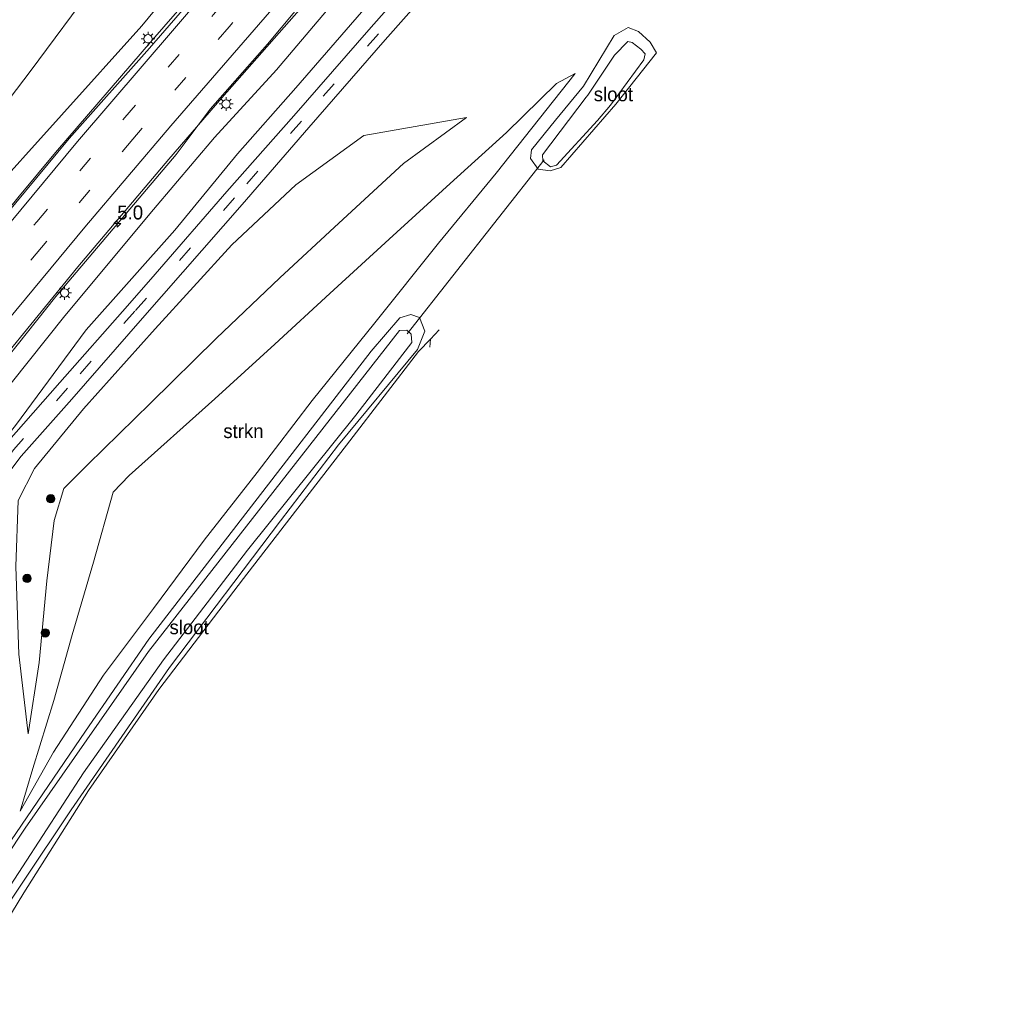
# Model space of a CAD drawing. Header units: millimetres. Extents: x 82463 to 85160, y 450000 to 452470.
# Tile 69 of 98: x 84171 to 84349, y 451091 to 451267. Entities that reach past the tile are written whole.
import ezdxf
from ezdxf.enums import TextEntityAlignment as Align

# ---------------------------------------------------------------- set-up
doc = ezdxf.new("R2010")
doc.units = ezdxf.units.MM
doc.linetypes.add('39strp', pattern=[12, 3, -9])
for name, color, linetype, lineweight in [('af-bs-rasterhekwerk', 8, 'hekwerk', 18), ('as-bs-kilometr', 13, 'Continuous', 18), ('bp-b5-struiken', 93, 'Continuous', 18), ('bp-bs-boom', 93, 'Continuous', 18), ('gr-bs-geleiderail', 213, 'geleiderail', 18), ('gw-bs-insteekwatergang', 93, 'Continuous', 18), ('gw-bs-kruinlijn', 93, 'Continuous', 18), ('gw-bs-teenlijn', 93, 'Continuous', 18), ('mk-bs-39streep 0.15', 8, '39strp', 18), ('mk-bs-streep 0.15', 8, 'Continuous', 18), ('og-b5-water', 153, 'Continuous', 18), ('og-bs-terreinafscheiding', 253, 'Continuous', 18), ('wh-bs-duiker', 8, 'duiker', 18), ('wh-bs-waterlijn', 133, 'Continuous', 18), ('wm-bs-lichtmast', 8, 'Continuous', 18)]:
    doc.layers.add(name, color=color, linetype=linetype, lineweight=lineweight)
doc.styles.add('rtw_iso', font='iso-rtw.shx')
doc.linetypes.add('duiker', pattern='A,0,-2,[15,RTW.shx,S=1,R=0,X=0,Y=0],-2', length=4)
doc.linetypes.add('geleiderail', pattern='A,2,-1,[175,RTW.shx,S=0.5,R=0,X=0,Y=0],-1', length=4)
doc.linetypes.add('hekwerk', pattern='A,7,-1.5,[1,RTW.shx,S=0.75,R=0,X=0,Y=0],-1.5', length=10)

# ---------------------------------------------------------------- blocks, each defined once
blk = doc.blocks.new('dtbattr-r')
at = {"style": 'rtw_iso'}
blk.add_attdef('TAG', text='', height=2.5, dxfattribs=at).set_placement((0, 0), align=Align.MIDDLE_CENTER)
blk = doc.blocks.new('boom')
blk.add_hatch(color=256).paths.add_polyline_path([(-0.75, 0, 1), (0.75, 0, 1)])
blk.add_circle((0, 0), 0.75)
blk = doc.blocks.new('lantaarnpaal')
for p, q in [((-0.75, 0), (-1.25, 0)), ((-0.88, 0.88), (-0.53, 0.53)), ((0, 0.75), (0, 1.25)), ((0.53, 0.53), (0.88, 0.88)), ((0.75, 0), (1.25, 0)), ((-0.53, -0.53), (-0.88, -0.88)), ((0, -0.75), (0, -1.25)), ((0.53, -0.53), (0.88, -0.88))]:
    blk.add_line(p, q)
blk.add_circle((0, 0), 0.75)
blk = doc.blocks.new('hecto')
for p, q in [((0, 0.625), (-0.625, 0)), ((0, -0.625), (0, 0.625)), ((-0.625, 0), (0.625, 0)), ((0.625, 0), (0, -0.625))]:
    blk.add_line(p, q)
blk = doc.blocks.new('dtbattr')
at = {"style": 'rtw_iso'}
blk.add_attdef('TAG', (0.59, 0.87), '', height=2.5, dxfattribs=at)

msp = doc.modelspace()

# ---------------------------------------------------------------- linework, layer by layer
at = {"layer": 'af-bs-rasterhekwerk'}
msp.add_polyline3d([(84160.026, 451090.534, -0.789), (84172.058, 451110.252, -0.743), (84183.684, 451128.616, -0.816), (84196.344, 451146.822, -1.016), (84211.599, 451166.819, -1.084), (84230.741, 451191.569, -1.011), (84243.081, 451207.638, -1.12), (84245.257, 451209.852, -0.791), (84246.789, 451211.536, -0.616)], dxfattribs=at)
at = {"layer": 'bp-b5-struiken'}
msp.add_polyline3d([(84177.353, 451135.514, -0.675), (84171.402, 451124.942, -1.24), (84173.653, 451132.624, -0.374), (84177.434, 451144.859, 0.512), (84180.739, 451156.677, 1.471), (84184.565, 451169.701, 2.498), (84188.144, 451182.327, 3.555), (84191.03, 451185.314, 3.447), (84206.43, 451199.123, 2.684), (84217.233, 451208.95, 2.117), (84227.126, 451218.07, 1.674), (84237.833, 451227.877, 1.101), (84248.783, 451237.883, 0.536), (84258.96, 451247.07, -0.016), (84267.938, 451255.879, -0.418), (84271.298, 451257.664, -0.661), (84257.081, 451239.745, -0.585), (84246.699, 451227.142, -0.499), (84235.263, 451212.767, -0.538), (84223.956, 451198.81, -0.496), (84214.018, 451185.851, -0.593), (84204.513, 451173.715, -0.602), (84195.396, 451161.369, -0.551), (84186.367, 451149.424, -0.495)], close=True, dxfattribs=at)
at = {"layer": 'gr-bs-geleiderail'}
for points in [[(84325.427, 451412.518, 2.652), (84317.25, 451403.133, 3.209), (84304.918, 451389.186, 3.065), (84288.404, 451370.179, 3.158), (84268.528, 451347.606, 3.362), (84250.429, 451326.91, 3.413), (84232.006, 451305.915, 3.441), (84195.218, 451263.742, 3.26), (84177.753, 451243.474, 3.026), (84170.949, 451235.302, 3.067), (84156.822, 451217.886, 3.062), (84141.095, 451197.855, 3.099), (84119.813, 451168.774, 2.995), (84109.174, 451153.623, 3.049), (84104.129, 451145.871, 2.933)], [(84337.079, 451401.305, 2.963), (84328.878, 451391.75, 2.722), (84314.812, 451375.662, 2.916), (84299.912, 451358.654, 2.93), (84284.109, 451340.555, 2.949), (84269.167, 451323.532, 3.018), (84255.116, 451307.414, 2.995), (84225.198, 451273.203, 2.981), (84207.67, 451253.261, 2.977), (84198.139, 451242.231, 2.66), (84181.734, 451222.886, 2.574), (84167.395, 451205.376, 2.538), (84149.413, 451182.261, 2.293), (84136.856, 451165.072, 2.18), (84124.033, 451146.5, 1.949), (84115.931, 451134.069, 1.873)]]:
    msp.add_polyline3d(points, dxfattribs=at)
at = {"layer": 'gw-bs-insteekwatergang'}
for points in [[(84278.626, 451252.134, -0.59), (84285.973, 451261.391, -0.928), (84284.831, 451263.322, -0.917), (84282.715, 451265.213, -0.939), (84280.852, 451265.939, -0.843), (84278.328, 451264.525, -0.849), (84272.815, 451255.384, -0.716)], [(84272.815, 451255.384, -0.716), (84267.78, 451249.24, -0.757), (84263.466, 451243.943, -0.358)], [(84263.466, 451243.943, -0.358), (84263.236, 451242.342, -0.363), (84264.646, 451240.473, -0.363), (84266.821, 451240.148, -0.47), (84268.753, 451240.741, -0.535), (84278.626, 451252.134, -0.59)], [(84158.465, 451091.535, -1.15), (84162.97, 451098.94, -1.15), (84180.567, 451125.176, -1.033), (84198.285, 451150.751, -1.137), (84218.274, 451177.138, -1.521), (84228.7, 451190.863, -1.521), (84242.924, 451208.026, -1.272), (84244.24, 451211.318, -0.965), (84243.272, 451213.734, -0.752), (84241.697, 451214.281, -0.666), (84239.759, 451213.718, -0.625), (84234.551, 451207.725, -0.77), (84210.379, 451176.381, -0.815), (84194.513, 451155.892, -0.716), (84183.149, 451139.328, -0.775), (84167.691, 451116.748, -0.734), (84153.979, 451096.021, -0.737)]]:
    msp.add_polyline3d(points, dxfattribs=at)
at = {"layer": 'gw-bs-kruinlijn'}
for points in [[(84098.508, 451151.492, 1.761), (84107.844, 451165.626, 1.881), (84123.609, 451185.947, 1.927), (84164.276, 451234.101, 2.18), (84193.28, 451266.238, 2.517), (84208.968, 451285.22, 2.559), (84225.954, 451304.699, 2.527), (84242.016, 451322.703, 2.61), (84259.488, 451342.419, 2.647), (84275.257, 451360.269, 2.638), (84292.444, 451380.277, 2.606), (84306.481, 451396.297, 2.559), (84315.328, 451406.204, 2.476), (84319.501, 451410.966, 2.312), (84320.413, 451411.856, 2.149), (84322.127, 451412.303, 2.058), (84323.219, 451411.893, 1.528)], [(84150.004, 451168.917, 0.814), (84166.423, 451197.797, 1.33), (84179.398, 451214.069, 1.505), (84195.397, 451233.212, 1.512), (84206.342, 451246.173, 1.575), (84217.513, 451258.298, 1.482), (84232.51, 451276.078, 1.537), (84248.731, 451293.608, 1.633), (84262.163, 451309.148, 1.771), (84276.844, 451326.033, 1.89), (84291.59, 451342.79, 1.76), (84297.873, 451349.79, 1.772), (84308.572, 451361.731, 1.826), (84321.681, 451378.071, 1.788), (84330.639, 451388.067, 1.618), (84336.796, 451395.109, 1.69), (84336.653, 451396.781, 1.689), (84335.734, 451397.345, 2.049)], [(84271.298, 451257.664, -0.661), (84267.938, 451255.879, -0.418), (84258.96, 451247.07, -0.016), (84248.783, 451237.883, 0.536), (84237.833, 451227.877, 1.101), (84227.126, 451218.07, 1.674), (84217.233, 451208.95, 2.117), (84206.43, 451199.123, 2.684), (84191.03, 451185.314, 3.447), (84188.144, 451182.327, 3.555), (84184.565, 451169.701, 2.498), (84180.739, 451156.677, 1.471), (84177.434, 451144.859, 0.512), (84173.653, 451132.624, -0.374), (84171.402, 451124.942, -1.24)], [(84172.794, 451138.825, -0.391), (84174.806, 451151.684, 0.312), (84176.194, 451166.382, 0.95), (84177.497, 451177.237, 1.49), (84179.248, 451182.956, 1.728), (84183.533, 451187.292, 1.914), (84194.814, 451198.325, 1.738), (84206.639, 451209.995, 1.455), (84218.104, 451220.917, 1.186), (84228.766, 451230.756, 0.776), (84240.424, 451241.472, 0.332), (84251.724, 451249.735, 0.067)]]:
    msp.add_polyline3d(points, dxfattribs=at)
at = {"layer": 'gw-bs-teenlijn'}
for points in [[(84092.955, 451157.045, 0.706), (84095.731, 451161.545, 0.7), (84105.857, 451174.982, 0.8), (84128.136, 451200.998, 1.203), (84150.196, 451227.839, 0.985), (84173.182, 451258.027, 0.863), (84185.131, 451274.174, 0.801), (84197.673, 451289.918, 0.792), (84211.323, 451305.459, 0.713), (84235.461, 451333.131, 0.769), (84260.078, 451360.822, 0.76), (84283.93, 451387.081, 0.713), (84299.604, 451403.57, 0.178), (84312.034, 451416.721, -0.907)], [(84150.004, 451168.917, 0.814), (84170.55, 451194.3, 0.488), (84183.232, 451211.511, 0.493), (84199.249, 451229.46, 0.286), (84210.49, 451243.228, 0.305), (84220.988, 451255.1, 0.155), (84236.375, 451272.858, 0.193), (84252.877, 451290.078, 0.233), (84266.676, 451305.892, 0.55), (84281.103, 451322.127, 0.836), (84294.151, 451340.762, 0.953), (84300.314, 451347.475, 1.152), (84310.287, 451360.377, 1.345), (84323.332, 451376.635, 1.275), (84331.596, 451387.134, 1.31), (84341.283, 451396.377, 0.394), (84340.606, 451398.693, 0.312), (84338.779, 451401.035, 0.039)], [(84171.402, 451124.942, -1.24), (84177.353, 451135.514, -0.675), (84186.367, 451149.424, -0.495), (84195.396, 451161.369, -0.551), (84204.513, 451173.715, -0.602), (84214.018, 451185.851, -0.593), (84223.956, 451198.81, -0.496), (84235.263, 451212.767, -0.538), (84246.699, 451227.142, -0.499), (84257.081, 451239.745, -0.585), (84271.298, 451257.664, -0.661)], [(84251.724, 451249.735, 0.067), (84233.264, 451246.519, 0.139), (84221.024, 451237.654, 0.165), (84209.467, 451226.843, 0.134), (84195.704, 451211.727, 0.183), (84182.759, 451197.301, 0.201), (84173.966, 451186.587, 0.25), (84170.996, 451180.844, 0.139), (84170.604, 451168.961, -0.02), (84171.133, 451153.201, -0.445), (84172.794, 451138.825, -0.391)]]:
    msp.add_polyline3d(points, dxfattribs=at)
at = {"layer": 'mk-bs-39streep 0.15'}
for points in [[(84107.959, 451141.624, 1.817), (84116.938, 451155.235, 1.886), (84127.274, 451170.22, 1.949), (84138.424, 451185.605, 2.044), (84149.284, 451199.909, 2.094), (84158.641, 451211.788, 2.19), (84174.349, 451230.978, 2.249), (84190.192, 451249.714, 2.317), (84206.208, 451268.281, 2.353), (84236.398, 451303.028, 2.426), (84268.685, 451339.924, 2.471), (84301.759, 451377.835, 2.358), (84329.155, 451408.93, 2.137)], [(84347.22, 451391.627, 2.126), (84344.794, 451388.854, 2.104), (84331.82, 451374.18, 1.947), (84315.837, 451355.873, 1.588), (84301.953, 451340.094, 1.281), (84287.799, 451323.91, 0.929), (84277.94, 451312.704, 0.698), (84263.878, 451296.71, 0.407), (84249.975, 451280.932, 0.099), (84235.877, 451264.8, 0.056), (84222.029, 451249.109, 0.08), (84209.972, 451235.271, 0.131), (84192.04, 451214.916, 0.257), (84179.912, 451201.011, 0.284), (84170.152, 451189.931, 0.357), (84159.508, 451175.431, 0.555)], [(84264.868, 451330.14, 2.367), (84208.99, 451266.052, 2.222), (84191.654, 451245.837, 2.153), (84175.228, 451226.362, 2.035), (84159.987, 451207.79, 1.972), (84146.752, 451190.664, 1.895), (84137.36, 451178.098, 1.827), (84125.199, 451161.071, 1.731), (84117.884, 451150.407, 1.768), (84110.474, 451139.138, 1.672)]]:
    msp.add_polyline3d(points, dxfattribs=at)
at = {"layer": 'mk-bs-streep 0.15'}
for points in [[(84105.378, 451144.492, 2.012), (84111.452, 451153.756, 2.035), (84121.119, 451167.823, 2.108), (84132.372, 451183.439, 2.181), (84148.67, 451205.019, 2.231), (84163.251, 451223.317, 2.331), (84181.717, 451245.395, 2.326), (84204.97, 451272.585, 2.344), (84233.316, 451305.118, 2.48), (84268.873, 451345.699, 2.544), (84300.408, 451381.794, 2.453), (84326.494, 451411.492, 2.137)], [(84112.988, 451136.173, 1.373), (84118.661, 451144.981, 1.418), (84125.757, 451155.427, 1.459), (84134.98, 451168.595, 1.613), (84146.279, 451184.065, 1.727), (84157.989, 451199.34, 1.822), (84169.168, 451213.285, 1.926), (84183.024, 451230.002, 1.931), (84198.503, 451248.247, 2.072), (84216.295, 451268.699, 2.149), (84256.414, 451314.495, 2.249), (84278.689, 451339.861, 2.226), (84309.312, 451374.914, 2.14), (84334.56, 451403.729, 2.137)]]:
    msp.add_polyline3d(points, dxfattribs=at)
at = {"layer": 'og-b5-water'}
for points in [[(84267.93, 451241.151, -1.676), (84266.88, 451240.869, -1.676), (84265.467, 451241.922, -1.676), (84265.411, 451243.047, -1.676), (84273.307, 451253.387, -1.68), (84273.613, 451253.763, -1.68), (84278.383, 451260.981, -1.68), (84280.764, 451263.402, -1.68), (84281.581, 451263.238, -1.68), (84283.156, 451262.033, -1.68), (84283.908, 451261.205, -1.68), (84283.675, 451260.11, -1.68), (84277.647, 451251.964, -1.68), (84275.321, 451249.215, -1.699)], [(84168.109, 451109.243, -1.77), (84157.426, 451092.574, -1.77), (84154.644, 451095.356, -1.77), (84172.302, 451121.888, -1.77), (84194.475, 451153.668, -1.77), (84239.694, 451211.405, -1.77), (84241.013, 451211.494, -1.77), (84241.793, 451210.738, -1.77), (84241.887, 451209.271, -1.77), (84231.803, 451196.179, -1.77), (84212.337, 451171.87, -1.77), (84197.198, 451152.131, -1.77), (84182.79, 451131.815, -1.77)]]:
    msp.add_polyline3d(points, close=True, dxfattribs=at)
at = {"layer": 'og-bs-terreinafscheiding'}
for points in [[(84325.044, 451412.887, 2.344), (84322.709, 451410.217, 2.225), (84323.151, 451409.623, 2.225), (84308.868, 451393.371, 2.225), (84296.127, 451378.613, 2.318), (84282.26, 451362.843, 2.402), (84270.237, 451348.889, 2.425), (84226.619, 451299.041, 2.453), (84194.644, 451262.223, 2.388), (84180.197, 451245.958, 2.343), (84164.727, 451227.384, 2.338), (84150.411, 451209.586, 2.271), (84137.1, 451192.216, 2.216), (84121.675, 451171.36, 2.157), (84108.044, 451151.712, 2.067), (84104.202, 451145.798, 2.022)], [(84345.893, 451392.792, 2.122), (84343.853, 451390.471, 2.124), (84343.203, 451389.982, 2.098), (84330.422, 451375.114, 1.916), (84314.51, 451357.016, 1.578), (84301.666, 451342.409, 1.298), (84286.522, 451325.076, 0.958), (84276.501, 451313.659, 0.706), (84262.534, 451297.85, 0.434), (84248.65, 451281.965, 0.128), (84234.554, 451266.025, 0.1), (84220.628, 451250.044, 0.072), (84208.596, 451236.402, 0.111), (84195.671, 451221.565, 0.222), (84190.685, 451215.858, 0.24), (84178.535, 451202.085, 0.27), (84168.905, 451191.136, 0.373), (84157.243, 451174.207, 0.456)], [(84348.574, 451390.439, 2.118), (84346.567, 451388.137, 2.105), (84346.466, 451387.986, 2.102), (84346.174, 451387.551, 2.093), (84333.149, 451372.997, 1.916), (84317.172, 451354.724, 1.574), (84303.399, 451338.96, 1.291), (84289.138, 451322.697, 0.888), (84279.237, 451311.604, 0.663), (84265.186, 451295.621, 0.357), (84251.257, 451279.739, 0.056), (84237.111, 451263.694, 0.011), (84223.37, 451247.955, 0.046), (84211.348, 451234.086, 0.126), (84193.393, 451213.648, 0.269), (84180.669, 451199.057, 0.292), (84171.551, 451188.796, 0.351), (84161.18, 451175.075, 0.452)], [(84225.454, 451274.37, 2.081), (84215.908, 451262.964, 1.97), (84205.571, 451251.267, 1.928), (84199.488, 451243.104, 1.614), (84177.8, 451217.559, 1.47), (84162.169, 451197.953, 1.284)], [(84245.146, 451208.44, -0.766), (84245.257, 451209.852, -0.791)]]:
    msp.add_polyline3d(points, dxfattribs=at)
at = {"layer": 'wh-bs-duiker'}
msp.add_polyline3d([(84241.067, 451210.819, -1.499), (84265.753, 451242.103, -1.499)], dxfattribs=at)
at = {"layer": 'wh-bs-waterlijn'}
for points in [[(84277.647, 451251.964, -1.68), (84283.675, 451260.11, -1.68), (84283.908, 451261.205, -1.68), (84283.156, 451262.033, -1.68), (84281.581, 451263.238, -1.68), (84280.764, 451263.402, -1.68), (84278.383, 451260.981, -1.68), (84273.613, 451253.763, -1.68)], [(84267.93, 451241.151, -1.676), (84266.88, 451240.869, -1.676), (84265.467, 451241.922, -1.676), (84265.411, 451243.047, -1.676), (84273.307, 451253.387, -1.68), (84273.613, 451253.763, -1.68)], [(84277.647, 451251.964, -1.68), (84275.321, 451249.215, -1.699), (84267.93, 451241.151, -1.676)], [(84154.644, 451095.356, -1.77), (84172.302, 451121.888, -1.77), (84194.475, 451153.668, -1.77), (84239.694, 451211.405, -1.77), (84241.013, 451211.494, -1.77), (84241.793, 451210.738, -1.77), (84241.887, 451209.271, -1.77), (84231.803, 451196.179, -1.77), (84212.337, 451171.87, -1.77), (84197.198, 451152.131, -1.77), (84182.79, 451131.815, -1.77), (84168.109, 451109.243, -1.77), (84157.426, 451092.574, -1.77)]]:
    msp.add_polyline3d(points, dxfattribs=at)

# ---------------------------------------------------------------- block references
at = {"layer": 'as-bs-kilometr'}
ref = msp.add_blockref('dtbattr', (84188.862, 451230.649, 1.857), dxfattribs=at)
ref.add_attrib('TAG', '5.0', dxfattribs={"layer": '0', "height": 2.5, "style": 'rtw_iso'}).set_placement((84188.862, 451230.649, 1.857), align=Align.BOTTOM_LEFT)
msp.add_blockref('hecto', (84188.862, 451230.649, 1.857), dxfattribs=at)
at = {"layer": 'bp-b5-struiken'}
ref = msp.add_blockref('dtbattr-r', (84207.953125, 451191.3125, 0.44708), dxfattribs=at)
ref.add_attrib('TAG', 'strkn', dxfattribs={"layer": '0', "height": 2.5, "style": 'rtw_iso'}).set_placement((84207.953125, 451191.3125, 0.44708), align=Align.BOTTOM_LEFT)
at = {"layer": 'bp-bs-boom'}
for p in [(84176.884, 451181.133, -0.808), (84172.618, 451166.8, -0.808), (84175.884, 451156.995, -0.808)]:
    msp.add_blockref('boom', p, dxfattribs=at)
at = {"layer": 'og-b5-water'}
ref = msp.add_blockref('dtbattr-r', (84274.65625, 451251.921875, -1.679933), dxfattribs=at)
ref.add_attrib('TAG', 'sloot', dxfattribs={"layer": '0', "height": 2.5, "style": 'rtw_iso'}).set_placement((84274.65625, 451251.921875, -1.679933), align=Align.BOTTOM_LEFT)
ref = msp.add_blockref('dtbattr-r', (84198.265625, 451156.015625, -1.77), dxfattribs=at)
ref.add_attrib('TAG', 'sloot', dxfattribs={"layer": '0', "height": 2.5, "style": 'rtw_iso'}).set_placement((84198.265625, 451156.015625, -1.77), align=Align.BOTTOM_LEFT)
at = {"layer": 'wm-bs-lichtmast'}
for p in [(84194.398, 451263.913, 2.462), (84208.457, 451252.178, 2.137), (84179.38, 451218.19, 1.764)]:
    msp.add_blockref('lantaarnpaal', p, dxfattribs=at)

doc.saveas('drawing.dxf')
